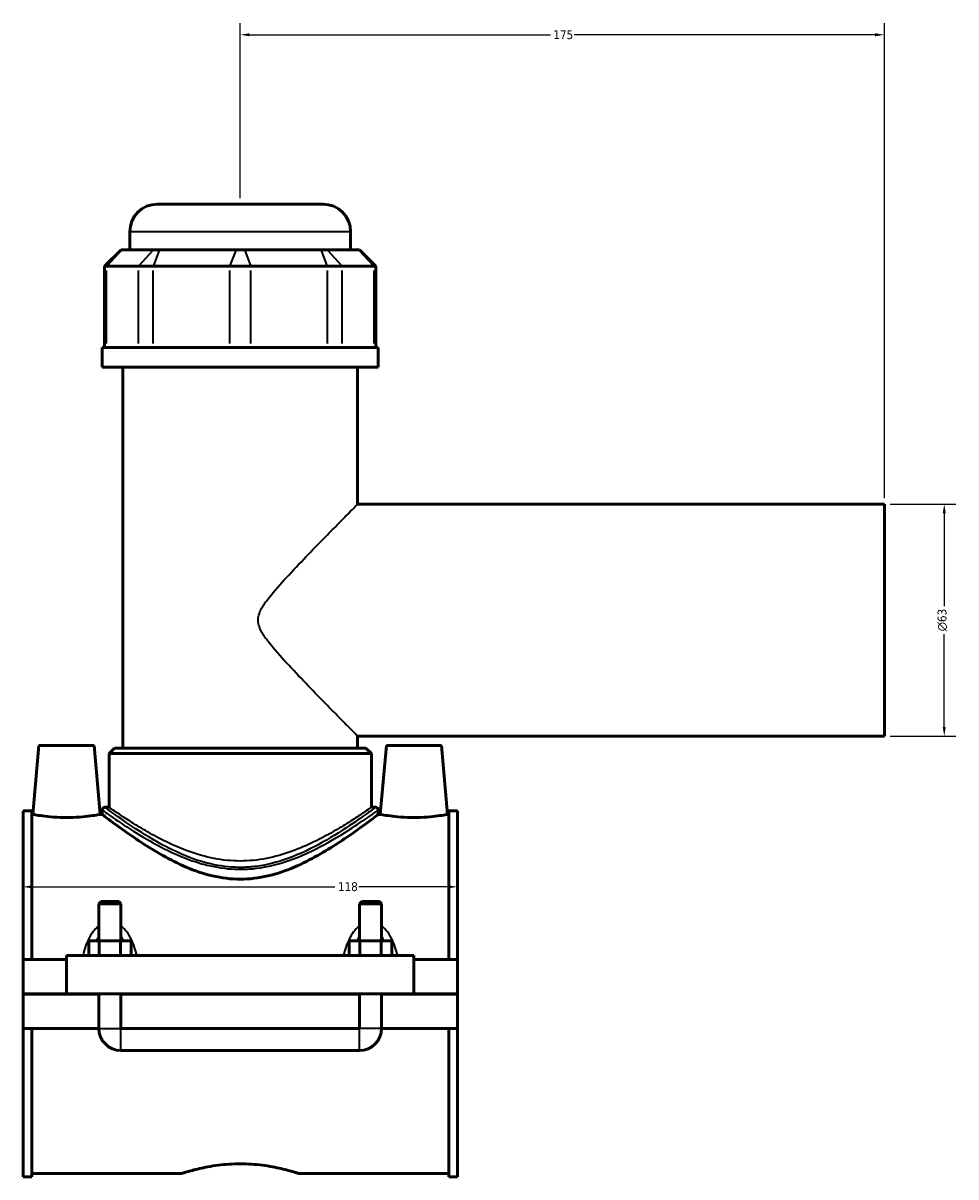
# Model space of a CAD drawing. Header units: millimetres. Extents: x -277 to 997, y -139 to 1150.
# Tile 1 of 6: x -277 to -24, y 295 to 609. Entities that reach past the tile are written whole.
import ezdxf

# ---------------------------------------------------------------- set-up
doc = ezdxf.new("R2010")
doc.units = ezdxf.units.MM
for name, color, linetype, lineweight in [('Dimension (ANSI)', 7, 'Continuous', 25), ('Visible (ANSI)', 7, 'Continuous', 50), ('Visible Narrow (ANSI)', 7, 'Continuous', 35)]:
    doc.layers.add(name, color=color, linetype=linetype, lineweight=lineweight)
doc.styles.add('Note Text (ANSI)', font='tahoma.ttf')
doc.dimstyles.new('Default - mm (ANSI)', dxfattribs={"dimtxt": 2.4, "dimasz": 2.5, "dimexe": 3.175, "dimexo": 1.6002, "dimgap": 0.8, "dimtad": 0, "dimtoh": 1, "dimdec": 0, "dimrnd": 1e-08, "dimzin": 4, "dimdsep": 46, "dimtxsty": 'Note Text (ANSI)', "dimcen": 0.09, "dimdle": 10, "dimclrd": 256, "dimclre": 256, "dimclrt": 5, "dimadec": 1, "dimazin": 1, "dimtfac": 1.27, "dimtofl": 0, "dimtmove": 0, "dimatfit": 3, "dimfxl": 1, "dimtolj": 1, "dimtzin": 4, "dimlwd": -1, "dimlwe": -1, "dimarcsym": 0})

# ---------------------------------------------------------------- blocks, each defined once
blk = doc.blocks.new('*D7')
at = {"layer": 'Defpoints', "color": 0, "transparency": 16777216}
for p in [(-276.95, 374.46), (-158.95, 374.46), (-158.95, 373.98)]:
    blk.add_point(p, dxfattribs=at)
at = {"layer": 'Dimension (ANSI)', "transparency": 16777216}
for p, q in [((-274.45, 373.98), (-192.21, 373.98)), ((-161.45, 373.98), (-185.69, 373.98))]:
    blk.add_line(p, q, dxfattribs=at)
for points in [[(-274.45, 374.4), (-274.45, 373.56), (-276.95, 373.98)], [(-161.45, 374.4), (-161.45, 373.56), (-158.95, 373.98)]]:
    blk.add_solid(points, dxfattribs=at)
at = {"layer": 'Dimension (ANSI)', "color": 5, "transparency": 16777216, "insert": (-191.41, 375.23), "char_height": 2.4, "attachment_point": 1, "style": 'Note Text (ANSI)'}
blk.add_mtext('\\A1;118', dxfattribs=at)
blk = doc.blocks.new('*D8')
at = {"layer": 'Defpoints', "color": 0, "transparency": 16777216}
for p in [(-217.95, 605.41), (-217.95, 559.41), (-42.95, 477.91)]:
    blk.add_point(p, dxfattribs=at)
at = {"layer": 'Dimension (ANSI)', "transparency": 16777216}
for p, q in [((-217.95, 561.02), (-217.95, 608.59)), ((-42.95, 479.52), (-42.95, 608.59)), ((-215.45, 605.41), (-133.68, 605.41)), ((-45.45, 605.41), (-127.21, 605.41))]:
    blk.add_line(p, q, dxfattribs=at)
for points in [[(-215.45, 605.83), (-215.45, 605), (-217.95, 605.41)], [(-45.45, 605.83), (-45.45, 605), (-42.95, 605.41)]]:
    blk.add_solid(points, dxfattribs=at)
at = {"layer": 'Dimension (ANSI)', "color": 5, "transparency": 16777216, "insert": (-132.88, 606.64), "char_height": 2.4, "attachment_point": 1, "style": 'Note Text (ANSI)'}
blk.add_mtext('\\A1;175', dxfattribs=at)
blk = doc.blocks.new('*D9')
at = {"layer": 'Defpoints', "color": 0, "transparency": 16777216}
for p in [(-42.95, 477.91), (-42.95, 414.91), (-26.68, 414.91)]:
    blk.add_point(p, dxfattribs=at)
at = {"layer": 'Dimension (ANSI)', "transparency": 16777216}
for p, q in [((-41.35, 477.91), (-23.5, 477.91)), ((-26.68, 475.41), (-26.68, 450.22)), ((-26.68, 417.41), (-26.68, 442.61)), ((-41.35, 414.91), (-23.5, 414.91))]:
    blk.add_line(p, q, dxfattribs=at)
for points in [[(-27.09, 475.41), (-26.26, 475.41), (-26.68, 477.91)], [(-27.09, 417.41), (-26.26, 417.41), (-26.68, 414.91)]]:
    blk.add_solid(points, dxfattribs=at)
at = {"layer": 'Dimension (ANSI)', "color": 5, "transparency": 16777216, "insert": (-28.48, 443.41), "char_height": 2.4, "attachment_point": 1, "rotation": 90, "style": 'Note Text (ANSI)'}
blk.add_mtext('\\A1;{\\fAIGDT|b0|i0;\\H2.4000;\\ln}\\fTahoma|b0|i0;\\H2.4000;63', dxfattribs=at)

msp = doc.modelspace()

# ---------------------------------------------------------------- linework, layer by layer
at = {"layer": 'Visible (ANSI)'}
for p, q in [((-240.45, 559.41), (-195.45, 559.41)), ((-247.95, 547.02), (-247.95, 551.91)), ((-187.95, 547.02), (-187.95, 551.91)), ((-250.33, 547.02), (-254.83, 542.52)), ((-250.33, 547.02), (-250.1, 547.02)), ((-241.5, 547.02), (-250.1, 547.02)), ((-241.5, 547.02), (-239.87, 547.02)), ((-219.1, 547.02), (-239.87, 547.02)), ((-219.1, 547.02), (-216.8, 547.02)), ((-196.02, 547.02), (-216.8, 547.02)), ((-196.02, 547.02), (-194.4, 547.02)), ((-185.79, 547.02), (-194.4, 547.02)), ((-185.79, 547.02), (-185.57, 547.02)), ((-185.57, 547.02), (-181.07, 542.52)), ((-254.26, 542.52), (-254.83, 542.52)), ((-254.83, 542.52), (-254.83, 520.47)), ((-254.26, 542.52), (-245.65, 542.52)), ((-241.59, 542.52), (-245.65, 542.52)), ((-241.59, 542.52), (-220.82, 542.52)), ((-215.08, 542.52), (-220.82, 542.52)), ((-215.08, 542.52), (-194.3, 542.52)), ((-190.24, 542.52), (-194.3, 542.52)), ((-190.24, 542.52), (-181.64, 542.52)), ((-181.07, 542.52), (-181.64, 542.52)), ((-181.07, 542.52), (-181.07, 520.47)), ((-180.45, 520.47), (-255.45, 520.47)), ((-255.45, 515.16), (-255.45, 520.47)), ((-180.45, 515.16), (-180.45, 520.47)), ((-180.45, 515.16), (-255.45, 515.16)), ((-249.82, 411.66), (-249.82, 515.16)), ((-186.07, 477.91), (-186.07, 515.16)), ((-186.07, 477.91), (-42.95, 477.91)), ((-42.95, 414.91), (-42.95, 477.91)), ((-186.07, 411.66), (-186.07, 414.91)), ((-186.07, 414.91), (-42.95, 414.91)), ((-272.65, 412.41), (-274.29, 393.66)), ((-272.65, 412.41), (-257.65, 412.41)), ((-257.65, 412.41), (-256.01, 393.66)), ((-252.07, 411.66), (-253.57, 410.16)), ((-252.07, 411.66), (-183.82, 411.66)), ((-183.82, 411.66), (-182.32, 410.16)), ((-178.25, 412.41), (-179.89, 393.66)), ((-163.25, 412.41), (-178.25, 412.41)), ((-163.25, 412.41), (-161.61, 393.66)), ((-182.32, 410.16), (-253.57, 410.16)), ((-253.57, 395.61), (-253.57, 410.16)), ((-182.32, 395.61), (-182.32, 410.16)), ((-253.57, 395.61), (-254.7, 395.61)), ((-181.2, 395.61), (-182.32, 395.61)), ((-276.95, 354.29), (-276.95, 394.64)), ((-274.59, 394.64), (-276.95, 394.64)), ((-274.59, 394.64), (-274.59, 354.29)), ((-274.59, 393.66), (-274.29, 393.66)), ((-256.01, 393.66), (-255.45, 393.66)), ((-255.45, 394.86), (-255.45, 393.66)), ((-180.45, 394.86), (-180.45, 393.66)), ((-180.45, 393.66), (-179.89, 393.66)), ((-161.61, 393.66), (-161.31, 393.66)), ((-161.31, 394.64), (-161.31, 354.29)), ((-158.95, 394.64), (-161.31, 394.64)), ((-158.95, 354.29), (-158.95, 394.64)), ((-255.75, 369.96), (-256.35, 369.36)), ((-250.95, 369.96), (-255.75, 369.96)), ((-250.95, 369.96), (-250.35, 369.36)), ((-184.95, 369.96), (-185.55, 369.36)), ((-180.15, 369.96), (-184.95, 369.96)), ((-180.15, 369.96), (-179.55, 369.36)), ((-256.35, 369.36), (-250.35, 369.36)), ((-256.35, 369.36), (-256.35, 359.29)), ((-250.35, 369.36), (-250.35, 359.29)), ((-185.55, 369.36), (-179.55, 369.36)), ((-185.55, 359.29), (-185.55, 369.36)), ((-179.55, 359.29), (-179.55, 369.36)), ((-259.12, 355.29), (-259.12, 359.29)), ((-256.23, 359.29), (-259.12, 359.29)), ((-256.23, 355.29), (-256.23, 359.29)), ((-250.46, 359.29), (-256.23, 359.29)), ((-250.46, 355.29), (-250.46, 359.29)), ((-247.57, 359.29), (-250.46, 359.29)), ((-247.57, 355.29), (-247.57, 359.29)), ((-188.32, 355.29), (-188.32, 359.29)), ((-185.43, 359.29), (-188.32, 359.29)), ((-185.43, 355.29), (-185.43, 359.29)), ((-179.66, 359.29), (-185.43, 359.29)), ((-179.66, 355.29), (-179.66, 359.29)), ((-176.77, 359.29), (-179.66, 359.29)), ((-176.77, 355.29), (-176.77, 359.29)), ((-276.95, 354.29), (-265.15, 354.29)), ((-276.95, 344.96), (-276.95, 354.29)), ((-265.15, 355.29), (-265.15, 344.96)), ((-265.15, 355.29), (-170.75, 355.29)), ((-170.75, 344.96), (-170.75, 355.29)), ((-170.75, 354.29), (-158.95, 354.29)), ((-158.95, 354.29), (-158.95, 344.96)), ((-276.95, 344.96), (-265.15, 344.96)), ((-276.95, 335.54), (-276.95, 344.86)), ((-256.35, 344.86), (-276.95, 344.86)), ((-265.15, 344.96), (-170.75, 344.96)), ((-256.35, 344.96), (-256.35, 344.86)), ((-256.35, 335.54), (-256.35, 344.86)), ((-250.35, 344.96), (-250.35, 344.86)), ((-250.35, 344.86), (-250.35, 335.54)), ((-185.55, 344.86), (-250.35, 344.86)), ((-185.55, 344.86), (-185.55, 344.96)), ((-185.55, 335.54), (-185.55, 344.86)), ((-179.55, 344.86), (-179.55, 344.96)), ((-179.55, 344.86), (-179.55, 335.54)), ((-158.95, 344.86), (-179.55, 344.86)), ((-170.75, 344.96), (-158.95, 344.96)), ((-158.95, 344.86), (-158.95, 335.54)), ((-276.95, 295.19), (-276.95, 335.54)), ((-276.95, 335.54), (-256.35, 335.54)), ((-274.59, 335.54), (-274.59, 295.19)), ((-250.35, 335.54), (-185.55, 335.54)), ((-179.55, 335.54), (-158.95, 335.54)), ((-161.31, 335.54), (-161.31, 295.19)), ((-158.95, 295.19), (-158.95, 335.54)), ((-250.35, 329.54), (-185.55, 329.54)), ((-274.59, 295.19), (-276.95, 295.19)), ((-274.59, 296.16), (-233.63, 296.16)), ((-202.27, 296.16), (-161.31, 296.16)), ((-158.95, 295.19), (-161.31, 295.19))]:
    msp.add_line(p, q, dxfattribs=at)
for centre, radius, start, end in [((-240.45, 551.91), 7.5, 90, 180), ((-195.45, 551.91), 7.5, 0, 90), ((-254.7, 394.86), 0.75, 90, 180), ((-181.2, 394.86), 0.75, 0, 90), ((-250.35, 335.54), 6, 180, 270), ((-185.55, 335.54), 6, 270, 0)]:
    msp.add_arc(centre, radius, start, end, dxfattribs=at)
for points, knots in [([(-256.01, 393.66), (-256.01, 393.66), (-256.23, 393.62), (-257.16, 393.46), (-257.86, 393.34), (-259.48, 393.12), (-260.5, 393), (-262.76, 392.83), (-263.99, 392.79), (-266.3, 392.79), (-267.53, 392.83), (-269.79, 393), (-270.82, 393.12), (-272.43, 393.34), (-273.13, 393.46), (-274.06, 393.62), (-274.29, 393.66), (-274.29, 393.66)], [1.38664, 1.38664, 1.38664, 1.38664, 1.732952, 1.732952, 2.079264, 2.079264, 2.426272, 2.426272, 2.773281, 2.773281, 3.120289, 3.120289, 3.467297, 3.467297, 3.813609, 3.813609, 4.159921, 4.159921, 4.159921, 4.159921]), ([(-180.45, 393.66), (-180.45, 393.66), (-180.7, 393.47), (-181.7, 392.71), (-182.46, 392.13), (-184.41, 390.68), (-185.61, 389.8), (-188.33, 387.89), (-189.84, 386.85), (-193.06, 384.77), (-194.89, 383.64), (-198.87, 381.4), (-201.02, 380.31), (-205.56, 378.37), (-207.96, 377.54), (-212.88, 376.38), (-215.41, 376.06), (-220.48, 376.06), (-223.01, 376.38), (-227.94, 377.54), (-230.33, 378.37), (-234.87, 380.31), (-237.02, 381.4), (-241.01, 383.64), (-242.83, 384.77), (-246.05, 386.85), (-247.57, 387.89), (-250.28, 389.8), (-251.48, 390.68), (-253.44, 392.13), (-254.19, 392.71), (-255.2, 393.47), (-255.45, 393.66), (-255.45, 393.66)], [6.007078, 6.007078, 6.007078, 6.007078, 6.748679, 6.748679, 7.490279, 7.490279, 8.23188, 8.23188, 8.97348, 8.97348, 9.733649, 9.733649, 10.493818, 10.493818, 11.253987, 11.253987, 12.014156, 12.014156, 12.774325, 12.774325, 13.534494, 13.534494, 14.294663, 14.294663, 15.054832, 15.054832, 15.796433, 15.796433, 16.538033, 16.538033, 17.279634, 17.279634, 18.021234, 18.021234, 18.021234, 18.021234]), ([(-161.61, 393.66), (-161.61, 393.66), (-161.83, 393.62), (-162.76, 393.46), (-163.46, 393.34), (-165.08, 393.12), (-166.1, 393), (-168.36, 392.83), (-169.59, 392.79), (-170.75, 392.79), (-171.9, 392.79), (-173.13, 392.83), (-175.39, 393), (-176.42, 393.12), (-178.03, 393.34), (-178.73, 393.46), (-179.66, 393.62), (-179.89, 393.66), (-179.89, 393.66)], [4.159921, 4.159921, 4.159921, 4.159921, 4.506233, 4.506233, 4.852545, 4.852545, 5.199553, 5.199553, 5.546561, 5.546561, 5.546561, 5.89357, 5.89357, 6.240578, 6.240578, 6.58689, 6.58689, 6.933202, 6.933202, 6.933202, 6.933202]), ([(-233.63, 296.16), (-233.63, 296.16), (-233.53, 296.2), (-233.13, 296.32), (-232.83, 296.42), (-232.02, 296.66), (-231.53, 296.8), (-230.38, 297.11), (-229.73, 297.28), (-227.65, 297.77), (-225.9, 298.11), (-223, 298.49), (-221.99, 298.59), (-219.96, 298.72), (-218.94, 298.76), (-216.95, 298.76), (-215.93, 298.72), (-213.9, 298.59), (-212.89, 298.49), (-210, 298.11), (-208.24, 297.77), (-206.17, 297.28), (-205.52, 297.11), (-204.37, 296.8), (-203.87, 296.66), (-203.07, 296.42), (-202.76, 296.32), (-202.36, 296.2), (-202.27, 296.16), (-202.27, 296.16)], [2.380977, 2.380977, 2.380977, 2.380977, 2.67854, 2.67854, 2.976103, 2.976103, 3.273666, 3.273666, 3.571229, 3.571229, 4.166592, 4.166592, 4.464273, 4.464273, 4.761955, 4.761955, 5.059637, 5.059637, 5.357318, 5.357318, 5.952681, 5.952681, 6.250244, 6.250244, 6.547807, 6.547807, 6.84537, 6.84537, 7.142932, 7.142932, 7.142932, 7.142932])]:
    msp.add_open_spline(points, degree=3, knots=knots, dxfattribs=at)
at = {"layer": 'Visible Narrow (ANSI)'}
for p, q in [((-188.32, 551.91), (-247.58, 551.91)), ((-250.31, 546.8), (-254.05, 542.75)), ((-245.44, 542.75), (-241.7, 546.8)), ((-239.96, 546.8), (-241.51, 542.75)), ((-219.18, 546.8), (-220.73, 542.75)), ((-216.71, 546.8), (-215.16, 542.75)), ((-195.94, 546.8), (-194.39, 542.75)), ((-194.19, 546.8), (-190.45, 542.75)), ((-185.59, 546.8), (-181.84, 542.75)), ((-254.26, 521.58), (-254.26, 541.42)), ((-245.65, 541.42), (-245.65, 521.58)), ((-241.59, 521.58), (-241.59, 541.42)), ((-220.82, 541.42), (-220.82, 521.58)), ((-215.08, 521.58), (-215.08, 541.42)), ((-194.3, 541.42), (-194.3, 521.58)), ((-190.24, 521.58), (-190.24, 541.42)), ((-181.64, 541.42), (-181.64, 521.58)), ((-256.31, 335.54), (-250.38, 335.54)), ((-250.35, 329.58), (-250.35, 335.5)), ((-185.55, 329.58), (-185.55, 335.5)), ((-179.58, 335.54), (-185.51, 335.54))]:
    msp.add_line(p, q, dxfattribs=at)
for points, knots in [([(-186.07, 414.91), (-186.07, 414.91), (-186.3, 415.14), (-187.18, 416.03), (-187.83, 416.7), (-189.49, 418.38), (-190.49, 419.39), (-192.7, 421.64), (-193.91, 422.88), (-196.7, 425.73), (-198.38, 427.46), (-201.85, 431.06), (-203.63, 432.93), (-207.05, 436.64), (-208.68, 438.46), (-210.83, 441.2), (-211.48, 442.1), (-212.31, 443.55), (-212.55, 444.05), (-212.94, 445.14), (-213.07, 445.73), (-213.07, 447.1), (-212.94, 447.68), (-212.55, 448.78), (-212.31, 449.28), (-211.48, 450.73), (-210.83, 451.63), (-208.68, 454.37), (-207.05, 456.19), (-203.63, 459.9), (-201.85, 461.77), (-198.38, 465.37), (-196.7, 467.1), (-193.91, 469.95), (-192.7, 471.18), (-190.49, 473.44), (-189.49, 474.45), (-187.83, 476.13), (-187.18, 476.8), (-186.3, 477.69), (-186.07, 477.91), (-186.07, 477.91)], [5.870394, 5.870394, 5.870394, 5.870394, 6.520286, 6.520286, 7.170177, 7.170177, 7.820068, 7.820068, 8.469959, 8.469959, 9.287667, 9.287667, 10.105374, 10.105374, 10.923081, 10.923081, 11.331935, 11.331935, 11.536362, 11.536362, 11.740789, 11.740789, 11.945216, 11.945216, 12.149643, 12.149643, 12.558496, 12.558496, 13.376204, 13.376204, 14.193911, 14.193911, 15.011619, 15.011619, 15.66151, 15.66151, 16.311401, 16.311401, 16.961292, 16.961292, 17.611183, 17.611183, 17.611183, 17.611183]), ([(-181.2, 395.61), (-181.2, 395.61), (-181.77, 395.18), (-183.91, 393.62), (-185.46, 392.5), (-189.68, 389.63), (-192.5, 387.79), (-198.53, 384.44), (-201.64, 382.9), (-207.73, 380.69), (-210.6, 379.93), (-214.87, 379.37), (-216.17, 379.27), (-220, 379.22), (-222.51, 379.48), (-226.21, 380.24), (-227.46, 380.56), (-231.46, 381.79), (-234.07, 382.89), (-238.76, 385.18), (-240.87, 386.36), (-245.44, 389.11), (-247.75, 390.66), (-251.77, 393.44), (-253.33, 394.6), (-254.5, 395.47), (-254.69, 395.61), (-254.7, 395.61)], [17.898485, 17.898485, 17.898485, 17.898485, 18.999309, 18.999309, 20.08843, 20.08843, 21.400421, 21.400421, 22.53585, 22.53585, 23.430496, 23.430496, 23.81922, 23.81922, 24.562752, 24.562752, 24.956496, 24.956496, 25.853223, 25.853223, 26.698806, 26.698806, 27.860104, 27.860104, 29.182897, 29.182897, 29.830813, 29.830813, 29.830813, 29.830813]), ([(-182.32, 395.61), (-182.32, 395.61), (-182.55, 395.45), (-183.5, 394.79), (-184.21, 394.3), (-186.06, 393.06), (-187.2, 392.31), (-189.78, 390.67), (-191.23, 389.79), (-194.3, 388.03), (-196.05, 387.08), (-199.85, 385.24), (-201.91, 384.34), (-206.24, 382.79), (-208.53, 382.13), (-213.2, 381.23), (-215.59, 380.99), (-220.31, 380.99), (-222.7, 381.23), (-227.37, 382.13), (-229.65, 382.79), (-233.99, 384.34), (-236.05, 385.24), (-239.85, 387.08), (-241.59, 388.03), (-244.66, 389.79), (-246.11, 390.67), (-248.7, 392.31), (-249.83, 393.06), (-251.68, 394.3), (-252.4, 394.79), (-253.34, 395.45), (-253.57, 395.61), (-253.57, 395.61)], [5.626063, 5.626063, 5.626063, 5.626063, 6.32416, 6.32416, 7.022256, 7.022256, 7.720353, 7.720353, 8.41845, 8.41845, 9.126869, 9.126869, 9.835288, 9.835288, 10.543707, 10.543707, 11.252126, 11.252126, 11.960545, 11.960545, 12.668964, 12.668964, 13.377383, 13.377383, 14.085802, 14.085802, 14.783899, 14.783899, 15.481996, 15.481996, 16.180092, 16.180092, 16.878189, 16.878189, 16.878189, 16.878189]), ([(-255.45, 394.86), (-255.44, 394.86), (-255.25, 394.72), (-254.05, 393.87), (-252.46, 392.72), (-248.36, 389.98), (-246, 388.46), (-241.33, 385.75), (-239.18, 384.58), (-234.4, 382.33), (-231.74, 381.25), (-227.65, 380.04), (-226.37, 379.72), (-222.6, 378.97), (-220.04, 378.71), (-216.14, 378.77), (-214.8, 378.86), (-210.45, 379.41), (-207.52, 380.17), (-201.31, 382.33), (-198.13, 383.85), (-191.98, 387.16), (-189.1, 388.97), (-184.8, 391.79), (-183.22, 392.89), (-181.03, 394.44), (-180.45, 394.86), (-180.45, 394.86)], [-29.830813, -29.830813, -29.830813, -29.830813, -29.182897, -29.182897, -27.860104, -27.860104, -26.698806, -26.698806, -25.853223, -25.853223, -24.956496, -24.956496, -24.562752, -24.562752, -23.81922, -23.81922, -23.430496, -23.430496, -22.53585, -22.53585, -21.400421, -21.400421, -20.08843, -20.08843, -18.999309, -18.999309, -17.898485, -17.898485, -17.898485, -17.898485]), ([(-256.35, 363.35), (-256.66, 363.12), (-256.96, 362.86), (-257.76, 362.04), (-258.2, 361.43), (-259.1, 359.95), (-259.51, 359.04), (-260.13, 357.35), (-260.36, 356.58), (-260.6, 355.62), (-260.64, 355.46), (-260.68, 355.29)], [-1.3183338, -1.3183338, -1.3183338, -1.3183338, -1.2006697, -1.2006697, -0.9778928, -0.9778928, -0.6891432, -0.6891432, -0.4572356, -0.4572356, -0.408444, -0.408444, -0.408444, -0.408444]), ([(-256.96, 359.29), (-256.92, 359.38), (-256.88, 359.48), (-256.69, 359.92), (-256.53, 360.25), (-256.35, 360.57)], [0.9438506, 0.9438506, 0.9438506, 0.9438506, 0.9778928, 0.9778928, 1.1080564, 1.1080564, 1.1080564, 1.1080564]), ([(-246.01, 355.29), (-246.05, 355.46), (-246.09, 355.62), (-246.33, 356.58), (-246.57, 357.35), (-247.19, 359.04), (-247.6, 359.95), (-248.49, 361.43), (-248.94, 362.04), (-249.74, 362.86), (-250.03, 363.12), (-250.35, 363.35)], [-2.8745908, -2.8745908, -2.8745908, -2.8745908, -2.8257992, -2.8257992, -2.5938916, -2.5938916, -2.305142, -2.305142, -2.0823651, -2.0823651, -1.9647011, -1.9647011, -1.9647011, -1.9647011]), ([(-250.35, 360.57), (-250.17, 360.25), (-250, 359.92), (-249.81, 359.48), (-249.77, 359.38), (-249.73, 359.29)], [2.1749785, 2.1749785, 2.1749785, 2.1749785, 2.305142, 2.305142, 2.3391842, 2.3391842, 2.3391842, 2.3391842]), ([(-185.55, 363.35), (-185.86, 363.12), (-186.16, 362.86), (-186.96, 362.04), (-187.4, 361.43), (-188.3, 359.95), (-188.71, 359.04), (-189.33, 357.35), (-189.56, 356.58), (-189.8, 355.62), (-189.84, 355.46), (-189.88, 355.29)], [-1.3183338, -1.3183338, -1.3183338, -1.3183338, -1.2006697, -1.2006697, -0.977893, -0.977893, -0.6891433, -0.6891433, -0.4572358, -0.4572358, -0.408444, -0.408444, -0.408444, -0.408444]), ([(-186.16, 359.29), (-186.12, 359.38), (-186.08, 359.48), (-185.89, 359.92), (-185.73, 360.25), (-185.55, 360.57)], [0.9438506, 0.9438506, 0.9438506, 0.9438506, 0.977893, 0.977893, 1.1080564, 1.1080564, 1.1080564, 1.1080564]), ([(-175.21, 355.29), (-175.25, 355.46), (-175.29, 355.62), (-175.53, 356.58), (-175.77, 357.35), (-176.39, 359.04), (-176.8, 359.95), (-177.69, 361.43), (-178.14, 362.04), (-178.94, 362.86), (-179.23, 363.12), (-179.55, 363.35)], [-2.8745908, -2.8745908, -2.8745908, -2.8745908, -2.825799, -2.825799, -2.5938915, -2.5938915, -2.3051418, -2.3051418, -2.0823651, -2.0823651, -1.9647011, -1.9647011, -1.9647011, -1.9647011]), ([(-179.55, 360.57), (-179.37, 360.25), (-179.2, 359.92), (-179.01, 359.48), (-178.97, 359.38), (-178.93, 359.29)], [2.1749785, 2.1749785, 2.1749785, 2.1749785, 2.3051418, 2.3051418, 2.3391842, 2.3391842, 2.3391842, 2.3391842])]:
    msp.add_open_spline(points, degree=3, knots=knots, dxfattribs=at)

# ---------------------------------------------------------------- dimensions: what is measured, and where the dimension line sits
at = {"layer": 'Dimension (ANSI)'}
for base, p1, p2, override, picture, middle in [((-217.95, 605.41), (-42.95, 477.91), (-217.95, 559.41), {"dimgap": 0.8, "dimtoh": 0, "dimdec": 0, "dimtol": 0, "dimlim": 0, "dimtp": 0, "dimtm": 0, "dimtdec": 2, "dimatfit": 1}, '*D8', (-130.45, 605.41)), ((-158.95, 373.98), (-276.95, 374.46), (-158.95, 374.46), {"dimgap": 0.8, "dimtoh": 0, "dimdec": 0, "dimse1": 1, "dimse2": 1, "dimtol": 0, "dimlim": 0, "dimtp": 0, "dimtm": 0, "dimtdec": 2, "dimatfit": 1}, '*D7', (-188.95, 373.98))]:
    dim = msp.add_linear_dim(base=base, p1=p1, p2=p2, angle=180, dimstyle='Default - mm (ANSI)', override=override, dxfattribs=at)
    dim.commit()
    dim.dimension.update_dxf_attribs({"geometry": picture, "text_midpoint": middle, "dimtype": 160})
dim = msp.add_linear_dim(base=(-26.68, 414.91), p1=(-42.95, 477.91), p2=(-42.95, 414.91), angle=90, text='{\\fAIGDT|b0|i0;\\H2.4000;\\ln}\\fTahoma|b0|i0;\\H2.4000;<>', dimstyle='Default - mm (ANSI)', override={"dimgap": 0.8, "dimtoh": 0, "dimdec": 0, "dimtol": 0, "dimlim": 0, "dimtp": 0, "dimtm": 0, "dimtdec": 2, "dimatfit": 1}, dxfattribs=at)
dim.commit()
dim.dimension.update_dxf_attribs({"geometry": '*D9', "text_midpoint": (-26.68, 446.41), "dimtype": 160})

doc.saveas('drawing.dxf')
